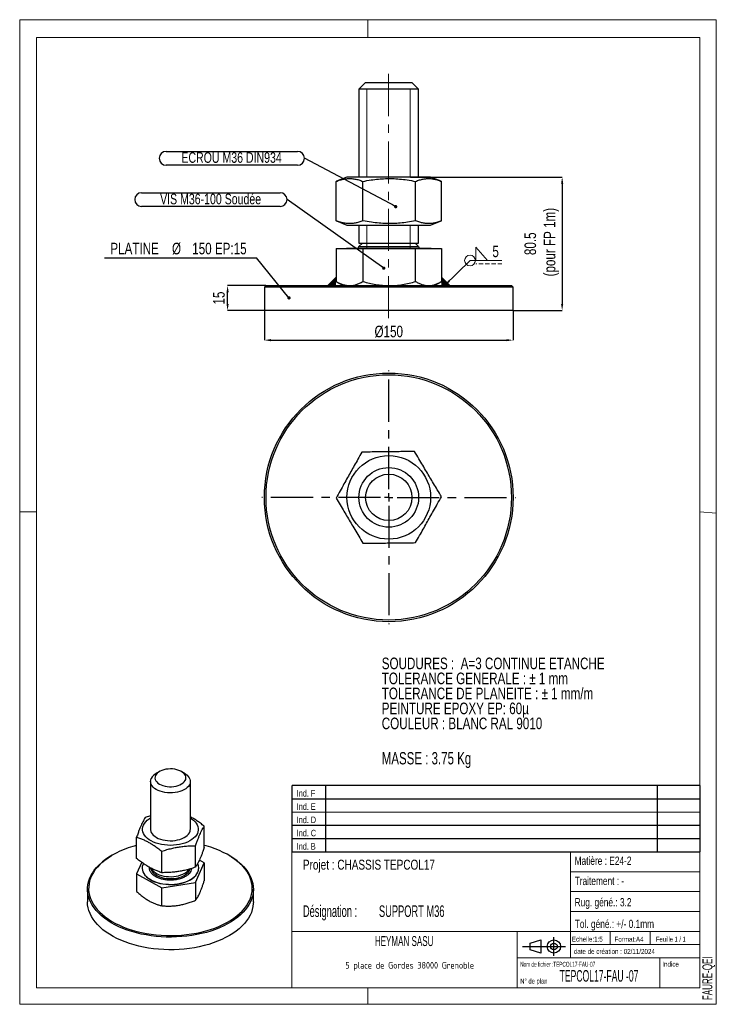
# Model space of a CAD drawing. Header units: millimetres. Extents: x 0 to 210, y 0 to 297.
import ezdxf

# ---------------------------------------------------------------- set-up
doc = ezdxf.new("R2010")
doc.units = ezdxf.units.MM
doc.header["$PDSIZE"] = -1
doc.linetypes.add('CENTERX2', pattern=[20.32, 12.7, -2.54, 2.54, -2.54])
doc.linetypes.add('HIDDEN', pattern=[1.905, 1.27, -0.635])
for name, color, linetype in [('COTES', 1, 'Continuous'), ('NOTES', 6, 'Continuous'), ('TRAIT-FINS', 9, 'Continuous'), ('TRAIT-MIXTES', 3, 'CENTERX2')]:
    doc.layers.add(name, color=color, linetype=linetype)
doc.layers.add('TRAIT-FORT', color=4, linetype='Continuous', lineweight=25)
doc.styles.add('SLDTEXTSTYLE0', font='TXT', dxfattribs={"width": 0.75})
doc.styles.add('SLDTEXTSTYLE1', font='TXT', dxfattribs={"width": 0.7})
doc.styles.add('SLDTEXTSTYLE2', font='TXT', dxfattribs={"width": 0.605})
doc.styles.add('SLDTEXTSTYLE3', font='TXT', dxfattribs={"width": 0.692308})
doc.styles.add('SLDTEXTSTYLE4', font='TXT', dxfattribs={"width": 0.568363})
doc.styles.add('SLDTEXTSTYLE5', font='TXT', dxfattribs={"width": 0.55346})
doc.styles.add('SLDTEXTSTYLE6', font='TXT', dxfattribs={"width": 0.598219})
doc.styles.add('SLDTEXTSTYLE7', font='ISOCP3', dxfattribs={"width": 0.96})
doc.dimstyles.new('SLDDIMSTYLE0', dxfattribs={"dimtxt": 3.5, "dimasz": 2, "dimexe": 0, "dimexo": 0.0625, "dimgap": 0.875, "dimtad": 1, "dimlfac": 2, "dimrnd": 1e-09, "dimzin": 12, "dimdsep": 46, "dimtxsty": 'SLDTEXTSTYLE0', "dimsah": 1, "dimcen": 0.09, "dimadec": 0, "dimazin": 3, "dimtfac": 1, "dimtofl": 0, "dimtmove": 0, "dimatfit": 3, "dimfxl": 1, "dimfrac": 2, "dimtolj": 1, "dimtzin": 12, "dimarcsym": 0})
doc.dimstyles.new('SLDDIMSTYLE1', dxfattribs={"dimtxt": 3.5, "dimasz": 2, "dimexe": 0, "dimexo": 0.0625, "dimgap": 0.875, "dimtad": 1, "dimlfac": 2, "dimrnd": 1e-09, "dimzin": 12, "dimdsep": 46, "dimtxsty": 'SLDTEXTSTYLE0', "dimsah": 1, "dimcen": 0.09, "dimadec": 0, "dimazin": 3, "dimtfac": 1, "dimtmove": 0, "dimatfit": 0, "dimfxl": 1, "dimfrac": 2, "dimtolj": 1, "dimtzin": 12, "dimarcsym": 0})
doc.dimstyles.new('SLDDIMSTYLE2', dxfattribs={"dimtxt": 0.18, "dimasz": 1, "dimexe": 0, "dimexo": 0.0625, "dimgap": 0, "dimtad": 0, "dimtih": 1, "dimtoh": 1, "dimdec": 0, "dimrnd": 1e-09, "dimzin": 0, "dimdsep": 46, "dimtxsty": 'Standard', "dimblk1": 'DOT', "dimblk2": 'DOT', "dimsah": 1, "dimcen": 0.09, "dimadec": 0, "dimazin": 0, "dimtfac": 1, "dimtdec": 0, "dimtofl": 0, "dimtmove": 0, "dimatfit": 3, "dimldrblk": 'DOT', "dimfxl": 1, "dimfrac": 2, "dimtolj": 1, "dimtzin": 0, "dimarcsym": 0})
doc.dimstyles.new('SLDDIMSTYLE3', dxfattribs={"dimtxt": 0.18, "dimasz": 2, "dimexe": 0, "dimexo": 0.0625, "dimgap": 0, "dimtad": 0, "dimtih": 1, "dimtoh": 1, "dimdec": 0, "dimrnd": 1e-09, "dimzin": 0, "dimdsep": 46, "dimtxsty": 'Standard', "dimsah": 1, "dimcen": 0.09, "dimadec": 0, "dimazin": 0, "dimtfac": 2, "dimtdec": 0, "dimtofl": 0, "dimtmove": 0, "dimatfit": 3, "dimfxl": 1, "dimfrac": 2, "dimtolj": 1, "dimtzin": 0, "dimarcsym": 0})

# ---------------------------------------------------------------- blocks, each defined once
blk = doc.blocks.new('TAB MODIFS')
for p, q in [((123, 20), (0, 20)), ((0, 0), (0, 20)), ((10, 20), (10, 0)), ((110, 20), (110, 0)), ((123, 0), (123, 20)), ((0, 16), (123, 16)), ((0, 8), (123, 8)), ((0, 4), (123, 4)), ((0, 0), (123, 0))]:
    blk.add_line(p, q)
at = {"color": 7, "linetype": 'Continuous', "lineweight": 18}
blk.add_line((0, 12), (123, 12), dxfattribs=at)
at = {"color": 7}
for tag in ['AUTOATTR0', 'AUTOATTR1', 'AUTOATTR2', 'AUTOATTR3', 'AUTOATTR4', 'AUTOATTR5', 'AUTOATTR6', 'AUTOATTR7', 'AUTOATTR8', 'AUTOATTR9']:
    blk.add_attdef(tag, (0, 0), '', height=1, dxfattribs=at)
at = {"layer": 'NOTES', "color": 211, "char_height": 2, "attachment_point": 1, "style": 'SLDTEXTSTYLE0'}
for s, insert in [('Ind. F', (1.36, 18.66)), ('Ind. E', (1.36, 14.66)), ('Ind. D', (1.36, 10.66)), ('Ind. C', (1.36, 6.66)), ('Ind. B', (1.36, 2.66))]:
    blk.add_mtext(s, dxfattribs=dict(at, insert=insert))
blk = doc.blocks.new('Bloc2')
for p, q in [((2.32, 3.8), (5.55, 4.8)), ((2.32, 1.8), (2.32, 3.8)), ((5.55, 4.8), (5.55, 0.8)), ((9.48, 0), (9.48, 5.6)), ((0, 2.8), (12.98, 2.8)), ((5.55, 0.8), (2.32, 1.8))]:
    blk.add_line(p, q)
for radius in [2, 1]:
    blk.add_circle((9.48, 2.8), radius)
blk = doc.blocks.new('SW_NOTE_0')
at = {"layer": 'NOTES', "color": 0, "char_height": 3.5, "attachment_point": 1, "style": 'SLDTEXTSTYLE0'}
for s, insert in [('SOUDURES :  A=3 CONTINUE ETANCHE', (0, 4.51)), ('TOLERANCE GENERALE : ± 1 mm', (0, -0.01)), ('TOLERANCE DE PLANEITE : ± 1 mm/m', (0, -4.54)), ('PEINTURE EPOXY EP: 60µ', (0, -9.07)), ('COULEUR : BLANC RAL 9010', (0, -13.59))]:
    blk.add_mtext(s, dxfattribs=dict(at, insert=insert))
blk = doc.blocks.new('SW_NOTE_1')
at = {"layer": 'NOTES', "color": 0, "char_height": 3.5, "attachment_point": 1, "style": 'SLDTEXTSTYLE6'}
for s, insert in [('Désignation :', (0, 4.51)), ('SUPPORT M36', (22.92, 4.51))]:
    blk.add_mtext(s, dxfattribs=dict(at, insert=insert))
blk = doc.blocks.new('SW_NOTE_2')
at = {"layer": 'NOTES', "color": 0, "insert": (20.94, 2.58), "char_height": 2, "attachment_point": 2, "style": 'SLDTEXTSTYLE7'}
blk.add_mtext('5 place de Gordes 38000 Grenoble', dxfattribs=at)
blk = doc.blocks.new('_D')
at = {"layer": 'COTES', "color": 0, "lineweight": -2, "transparency": 16777216}
for p, q in [((117.78, 249.54), (163.51, 249.54)), ((163.51, 247.54), (163.51, 211.29)), ((148.8, 209.29), (163.51, 209.29))]:
    blk.add_line(p, q, dxfattribs=at)
at = {"layer": 'COTES', "color": 0, "transparency": 16777216}
for points in [[(163.18, 247.54), (163.85, 247.54), (163.51, 249.54)], [(163.18, 211.29), (163.85, 211.29), (163.51, 209.29)]]:
    blk.add_solid(points, dxfattribs=at)
at = {"layer": 'Defpoints', "color": 0, "transparency": 16777216}
for p in [(117.72, 249.54), (148.74, 209.29), (163.51, 209.29)]:
    blk.add_point(p, dxfattribs=at)
at = {"layer": 'COTES', "color": 0, "transparency": 16777216, "insert": (152.14, 229.41), "char_height": 3.5, "attachment_point": 2, "rotation": 90, "style": 'SLDTEXTSTYLE0'}
blk.add_mtext('\\A1;80.5\\P (pour FP 1m)', dxfattribs=at)
blk = doc.blocks.new('_D_1')
at = {"layer": 'COTES', "color": 0, "lineweight": -2, "transparency": 16777216}
for p, q in [((74.18, 216.79), (62.66, 216.79)), ((62.66, 211.29), (62.66, 214.79)), ((73.68, 209.29), (62.66, 209.29))]:
    blk.add_line(p, q, dxfattribs=at)
at = {"layer": 'COTES', "color": 0, "transparency": 16777216}
for points in [[(62.32, 214.79), (62.99, 214.79), (62.66, 216.79)], [(62.32, 211.29), (62.99, 211.29), (62.66, 209.29)]]:
    blk.add_solid(points, dxfattribs=at)
at = {"layer": 'Defpoints', "color": 0, "transparency": 16777216}
for p in [(62.66, 216.79), (74.24, 216.79), (73.74, 209.29)]:
    blk.add_point(p, dxfattribs=at)
at = {"layer": 'COTES', "color": 0, "transparency": 16777216, "insert": (58.28, 213.04), "char_height": 3.5, "attachment_point": 2, "rotation": 90, "style": 'SLDTEXTSTYLE0'}
blk.add_mtext('\\A1;15', dxfattribs=at)
blk = doc.blocks.new('_D_2')
at = {"layer": 'COTES', "color": 0, "lineweight": -2, "transparency": 16777216}
for p, q in [((73.74, 209.23), (73.74, 200.33)), ((148.74, 209.23), (148.74, 200.33)), ((75.74, 200.33), (146.74, 200.33))]:
    blk.add_line(p, q, dxfattribs=at)
at = {"layer": 'COTES', "color": 0, "transparency": 16777216}
for points in [[(75.74, 200.66), (75.74, 200), (73.74, 200.33)], [(146.74, 200.66), (146.74, 200), (148.74, 200.33)]]:
    blk.add_solid(points, dxfattribs=at)
at = {"layer": 'Defpoints', "color": 0, "transparency": 16777216}
for p in [(73.74, 209.29), (148.74, 209.29), (148.74, 200.33)]:
    blk.add_point(p, dxfattribs=at)
at = {"layer": 'COTES', "color": 0, "transparency": 16777216, "insert": (111.24, 204.7), "char_height": 3.5, "attachment_point": 2, "style": 'SLDTEXTSTYLE0'}
blk.add_mtext('\\A1;%%c150', dxfattribs=at)
blk = doc.blocks.new('SW_NOTE_3')
at = {"layer": 'NOTES', "color": 0}
blk.add_line((-45.84, 0), (0, 0), dxfattribs=at)
at = {"layer": 'NOTES', "color": 0, "char_height": 3.5, "attachment_point": 2, "style": 'SLDTEXTSTYLE0'}
for s, insert in [('PLATINE', (-36.73, 4.56)), ('%%c', (-24.09, 4.56)), ('150 EP:15', (-11.16, 4.56))]:
    blk.add_mtext(s, dxfattribs=dict(at, insert=insert))
blk = doc.blocks.new('_Dot')
at = {"color": 0, "linetype": 'ByBlock', "lineweight": -2}
blk.add_line((-0.5, 0), (-1, 0), dxfattribs=at)
at = {"color": 0, "linetype": 'ByBlock', "const_width": 0.5}
blk.add_lwpolyline([(-0.25, 0, 1), (0.25, 0, 1)], format="xyb", close=True, dxfattribs=at)
blk = doc.blocks.new('SW_NOTE_4')
at = {"layer": 'NOTES', "color": 0}
for p, q in [((-41.7, 2.08), (-2.08, 2.08)), ((-2.08, -2.08), (-41.7, -2.08))]:
    blk.add_line(p, q, dxfattribs=at)
for centre, start, end in [((-41.7, 0), 90, 270), ((-2.08, 0), 270, 90)]:
    blk.add_arc(centre, 2.08, start, end, dxfattribs=at)
at = {"layer": 'NOTES', "color": 0, "insert": (-21.99, 1.82), "char_height": 3.175, "attachment_point": 2, "style": 'SLDTEXTSTYLE0'}
blk.add_mtext('ECROU M36 DIN934', dxfattribs=at)
blk = doc.blocks.new('SW_NOTE_5')
at = {"layer": 'NOTES', "color": 0}
for p, q in [((-43.84, 2.08), (-2.08, 2.08)), ((-2.08, -2.08), (-43.84, -2.08))]:
    blk.add_line(p, q, dxfattribs=at)
for centre, start, end in [((-43.84, 0), 90, 270), ((-2.08, 0), 270, 90)]:
    blk.add_arc(centre, 2.08, start, end, dxfattribs=at)
at = {"layer": 'NOTES', "color": 0, "insert": (-23.03, 1.77), "char_height": 3.175, "attachment_point": 2, "style": 'SLDTEXTSTYLE0'}
blk.add_mtext('VIS M36-100 Soudée', dxfattribs=at)
blk = doc.blocks.new('SW_SYMBOL_WELD_FILL')
at = {"color": 0, "linetype": 'Continuous', "lineweight": 18}
for p, q in [((100, 0), (100, 900)), ((100, 900), (900, 0)), ((100, 0), (900, 0))]:
    blk.add_line(p, q, dxfattribs=at)
blk = doc.blocks.new('SW_WELDSYMBOL_0')
at = {"color": 0, "linetype": 'Continuous', "lineweight": 18}
blk.add_line((9.64, 0), (0, 0), dxfattribs=at)
at = {"color": 0, "linetype": 'HIDDEN', "lineweight": 18}
blk.add_line((9.64, -1), (1.8, -1), dxfattribs=at)
at = {"color": 0, "linetype": 'Continuous', "lineweight": 18}
blk.add_circle((0, 0), 1.62, dxfattribs=at)
at = {"color": 0, "linetype": 'Continuous', "lineweight": 18, "xscale": 0.004470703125, "yscale": 0.004470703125, "zscale": 0.004470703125}
blk.add_blockref('SW_SYMBOL_WELD_FILL', (1.26, 0), dxfattribs=at)
at = {"color": 0, "linetype": 'Continuous', "lineweight": 18, "insert": (6.74, 4.51), "char_height": 3.5, "attachment_point": 1, "style": 'SLDTEXTSTYLE0'}
blk.add_mtext('5', dxfattribs=at)
blk = doc.blocks.new('SW_CENTERMARKSYMBOL_0')
at = {"layer": 'TRAIT-MIXTES', "color": 0}
for p, q in [((0, 2.5), (0, 38.25)), ((-2.5, 0), (-38.25, 0)), ((0, 0), (-1.25, 0)), ((0, 0), (0, 1.25)), ((0, 0), (0, -1.25)), ((0, 0), (1.25, 0)), ((2.5, 0), (38.25, 0)), ((0, -2.5), (0, -38.25))]:
    blk.add_line(p, q, dxfattribs=at)

msp = doc.modelspace()

# ---------------------------------------------------------------- hatches: boundary and pattern name
at = {"layer": 'TRAIT-FINS', "lineweight": 18}
for points in [[(95.364, 219.2888), (95.364, 218.0169), (95.364, 216.7888), (92.864, 216.7888)], [(127.116, 219.2888), (127.116, 218.0169), (127.116, 216.7888), (129.616, 216.7888)]]:
    msp.add_hatch(color=256, dxfattribs=at).paths.add_polyline_path(points, flags=0)

# ---------------------------------------------------------------- linework, layer by layer
at = {"lineweight": 18}
for p, q in [((-0.0171, 297), (209.9829, 297)), ((-0.0171, 297), (-0.0171, 0)), ((104.9829, 297), (104.9829, 291.6268)), ((209.9829, 297), (209.9829, 0)), ((5, 291.6268), (205, 291.6268)), ((5, 291.6268), (5, 148.5091)), ((205, 291.6268), (204.9999, 5.0001)), ((-0.0171, 148.5091), (5, 148.5091)), ((5, 148.5091), (5, 5.0001)), ((205, 148.5184), (209.9829, 148.1054)), ((5, 67.6922), (5, 5.0001)), ((81.9999, 46.0001), (81.9999, 5.0001)), ((204.9999, 46.0001), (81.9999, 46.0001)), ((165.9999, 46.0001), (165.9999, 14.0001)), ((204.9999, 46.0001), (204.9999, 5.0001)), ((165.9999, 40.0001), (204.9999, 40.0001)), ((165.9999, 34.0001), (204.9999, 34.0001)), ((165.9999, 28.0001), (204.9999, 28.0001)), ((81.9999, 22.0001), (204.9999, 22.0001)), ((149.9999, 22.0001), (149.9999, 5.0001)), ((177.9999, 22.0001), (177.9999, 18.0001)), ((189.9999, 22.0001), (189.9999, 18.0001)), ((165.9999, 18.0001), (204.9999, 18.0001)), ((149.9999, 14.0001), (204.9999, 14.0001)), ((192.9999, 14.0001), (192.9999, 5.0001)), ((5, 5.0001), (204.9999, 5.0001)), ((81.9999, 5.0001), (204.9999, 5.0001)), ((104.9829, 0), (104.9829, 5.0001)), ((-0.0171, 0), (209.9829, 0))]:
    msp.add_line(p, q, dxfattribs=at)
at = {"layer": 'TRAIT-FINS', "lineweight": 18}
for p, q in [((102.24, 276.0388), (117.7221, 276.0388)), ((104.6165, 276.0388), (104.6165, 249.5388)), ((117.7221, 276.0388), (117.7221, 249.5388)), ((104.6165, 235.0793), (104.6165, 227.8992)), ((117.7221, 235.0297), (117.7221, 227.8888)), ((95.364, 219.2888), (92.864, 216.7888)), ((127.116, 219.2888), (129.616, 216.7888))]:
    msp.add_line(p, q, dxfattribs=at)
at = {"layer": 'TRAIT-FORT', "lineweight": 25}
for p, q in [((104.24, 278.0388), (102.24, 276.0388)), ((104.24, 278.0388), (105.2206, 278.0388)), ((105.2206, 278.0388), (118.24, 278.0388)), ((120.24, 276.0388), (118.24, 278.0388)), ((102.24, 276.0388), (102.24, 249.5388)), ((103.5008, 276.0388), (102.24, 276.0388)), ((120.24, 276.0388), (103.5008, 276.0388)), ((120.24, 249.5388), (120.24, 276.0388)), ((98.6255, 249.5388), (95.4719, 248.2647)), ((105.0654, 249.5388), (98.6255, 249.5388)), ((123.8545, 249.5388), (105.0654, 249.5388)), ((127.0081, 248.2647), (123.8545, 249.5388)), ((95.4797, 248.2622), (95.364, 248.2206)), ((95.364, 236.357), (95.364, 248.2206)), ((103.4684, 236.357), (103.4684, 248.2206)), ((119.3444, 236.357), (119.3444, 248.2206)), ((127.116, 236.357), (127.116, 248.2206)), ((95.364, 236.357), (95.4797, 236.3152)), ((95.4719, 236.313), (98.6255, 235.0388)), ((98.6255, 235.0388), (105.0654, 235.0388)), ((102.24, 235.0388), (102.24, 229.6213)), ((105.0654, 235.0388), (123.8545, 235.0388)), ((120.24, 229.6213), (120.24, 235.0388)), ((123.8545, 235.0388), (127.0081, 236.313)), ((103.3225, 229.6213), (102.24, 228.5388)), ((102.24, 229.6213), (120.24, 229.6213)), ((120.24, 228.5388), (119.1575, 229.6213)), ((95.364, 227.9388), (95.364, 218.0169)), ((95.364, 227.9388), (103.4684, 227.9388)), ((98.4625, 228.0388), (98.4625, 227.9388)), ((98.4625, 228.0388), (124.0175, 228.0388)), ((102.24, 228.5388), (120.24, 228.5388)), ((103.4684, 227.9388), (103.4684, 218.0169)), ((103.4684, 227.9388), (119.3444, 227.9388)), ((119.3444, 218.0169), (119.3444, 227.9388)), ((119.3444, 227.9388), (127.116, 227.9388)), ((124.0175, 227.9388), (124.0175, 228.0388)), ((127.116, 227.9388), (127.116, 218.0169)), ((95.4718, 217.9596), (95.364, 218.0169)), ((95.4694, 217.9554), (97.49, 216.7888)), ((124.99, 216.7888), (127.0106, 217.9554)), ((74.24, 216.7888), (73.74, 216.2888)), ((73.74, 216.2888), (73.74, 209.2888)), ((148.74, 216.2888), (73.74, 216.2888)), ((74.24, 216.7888), (148.24, 216.7888)), ((148.74, 216.2888), (148.24, 216.7888)), ((148.74, 209.2888), (148.74, 216.2888)), ((145.3161, 209.2888), (73.74, 209.2888)), ((148.74, 209.2888), (145.3161, 209.2888)), ((42.1257, 70.2197), (41.1827, 69.6751)), ((49.6694, 69.6751), (48.7264, 70.2197)), ((39.4261, 67.2263), (39.4261, 52.8008)), ((51.4261, 52.8008), (51.4261, 67.2263)), ((39.4261, 56.8416), (37.8515, 56.3513)), ((55.6163, 47.2779), (55.6163, 53.736)), ((35.2359, 43.9723), (35.2359, 50.4304)), ((53.0007, 41.357), (53.0007, 47.8151)), ((27.9813, 45.0404), (27.7455, 44.9042)), ((42.8105, 39.7042), (42.8105, 46.1623)), ((63.1066, 44.9042), (62.8709, 45.0404)), ((36.756, 42.8309), (35.2359, 39.3898)), ((53.0007, 36.7744), (55.6163, 42.6954)), ((55.6163, 42.6954), (54.1584, 43.5169)), ((55.6163, 42.6954), (55.6163, 37.2943)), ((35.2359, 39.3898), (42.8105, 35.1216)), ((35.2359, 39.3898), (35.2359, 33.9887)), ((36.9077, 41.097), (36.9077, 41.0426)), ((53.9444, 41.0426), (53.9444, 41.097)), ((42.8105, 35.1216), (53.0007, 36.7744)), ((53.0007, 36.7744), (53.0007, 31.3734)), ((20.4261, 34.7008), (20.4261, 30.8903)), ((42.8105, 29.7205), (42.8105, 35.1216)), ((70.4261, 30.8903), (70.4261, 34.7008))]:
    msp.add_line(p, q, dxfattribs=at)
at = {"layer": 'TRAIT-FORT', "lineweight": 25, "flags": 128}
for points in [[(49.6694, 69.6751), (49.9684, 69.4894), (50.4324, 69.1355), (50.8142, 68.7502), (51.1075, 68.34), (51.3075, 67.9114), (51.411, 67.4716), (51.4162, 67.0278), (51.323, 66.5872), (51.1331, 66.1571), (50.8494, 65.7446), (50.4766, 65.3564), (50.0209, 64.9989), (49.4898, 64.678), (48.892, 64.3989), (48.2372, 64.1663), (47.5363, 63.9839), (46.8007, 63.8547), (46.0426, 63.7809), (45.2743, 63.7637), (44.5085, 63.8033), (43.7578, 63.8992), (43.0345, 64.0496), (42.3505, 64.2523), (41.7169, 64.5037), (41.1443, 64.7999), (40.642, 65.1359), (40.2182, 65.5062), (39.8799, 65.9048), (39.6327, 66.3251), (39.4807, 66.7602), (39.4262, 67.2029), (39.4703, 67.646), (39.6122, 68.0822), (39.6122, 68.0822)], [(40.9041, 68.9808), (40.7844, 68.5936), (40.7636, 68.2005), (40.8422, 67.8098), (41.0185, 67.4299), (41.2887, 67.0688), (41.6471, 66.7344), (42.0861, 66.4336), (42.5962, 66.1729), (43.1666, 65.9578), (43.7852, 65.7931), (44.4388, 65.682), (45.1134, 65.6271), (45.7947, 65.6295), (46.4681, 65.6891), (47.1193, 65.8046), (47.7345, 65.9737), (48.3004, 66.1927), (48.805, 66.4569), (49.2377, 66.7607), (49.5891, 67.0977), (49.8518, 67.4606), (50.0201, 67.8417), (50.0906, 68.2328), (50.0616, 68.6258), (49.9338, 69.0121), (49.71, 69.3836), (49.3948, 69.7323), (48.9951, 70.0508), (48.5193, 70.3322), (47.9775, 70.5707), (47.3814, 70.7612), (46.7436, 70.8994), (46.0778, 70.9827), (45.398, 71.009), (44.7188, 70.9779), (44.0548, 70.8901), (43.4199, 70.7474), (42.8278, 70.5529), (42.2911, 70.3106), (41.8212, 70.0258), (41.4281, 69.7046), (41.1202, 69.3538), (40.9041, 68.9808)], [(37.3299, 51.4876), (37.1314, 52.0006), (37.0302, 52.523), (37.0274, 53.0487), (37.123, 53.5714), (37.3161, 54.0852), (37.6041, 54.5838), (37.9839, 55.0616), (38.451, 55.5128), (38.9998, 55.9323), (39.4261, 56.2025)], [(51.4261, 56.2025), (51.8188, 55.9551), (52.3721, 55.5376), (52.844, 55.088), (53.2289, 54.6116), (53.5223, 54.1139), (53.7207, 53.6009), (53.822, 53.0785), (53.8248, 52.5528), (53.7291, 52.0301), (53.5361, 51.5164), (53.248, 51.0177), (52.8682, 50.5399), (52.4012, 50.0887), (51.8523, 49.6692), (51.2282, 49.2865), (50.536, 48.9449), (49.7839, 48.6486), (48.9807, 48.401), (48.1358, 48.2049), (47.2592, 48.0627), (46.361, 47.9761), (45.4519, 47.946), (44.5425, 47.9728), (43.6435, 48.0563), (42.7654, 48.1954), (41.9184, 48.3884), (41.1126, 48.6332), (40.3574, 48.9269), (39.6616, 49.266), (39.0333, 49.6465), (38.48, 50.064), (38.0082, 50.5136), (37.6233, 50.99), (37.3299, 51.4876), (37.3299, 51.4876)], [(39.6497, 51.8639), (39.9047, 51.4451), (40.2503, 51.0487), (40.6809, 50.681), (41.1895, 50.3481), (41.7675, 50.0555), (42.4057, 49.8079), (43.0935, 49.6095), (43.8195, 49.4635), (44.5719, 49.3723), (45.3384, 49.3374), (46.1063, 49.3594), (46.863, 49.4378), (47.5962, 49.5715), (48.2937, 49.7582), (48.9441, 49.9949), (49.5368, 50.2777), (50.0619, 50.6018), (50.5109, 50.9621), (50.8765, 51.3526), (51.1525, 51.7668), (51.3345, 52.1981), (51.4195, 52.6392), (51.4261, 52.8008)], [(35.2359, 47.9408), (34.0536, 47.609), (32.7148, 47.1764), (31.4252, 46.6966), (30.1897, 46.1714), (29.0132, 45.6029), (27.9002, 44.9933), (26.855, 44.3449), (25.8816, 43.6603), (24.9839, 42.942), (24.1652, 42.193), (23.4288, 41.4159), (22.7775, 40.614), (22.2138, 39.7902), (21.7399, 38.9478), (21.3576, 38.0901), (21.0685, 37.2202), (20.8736, 36.3417), (20.7737, 35.4579), (20.7692, 34.5721), (20.86, 33.688), (21.0459, 32.8088), (21.3262, 31.938), (21.6996, 31.0789), (22.1649, 30.2349), (22.7201, 29.4093), (23.3632, 28.6051), (24.0917, 27.8256), (24.9027, 27.0737), (25.7931, 26.3524), (26.7594, 25.6645), (27.798, 25.0125), (28.9047, 24.3991), (30.0754, 23.8266), (31.3055, 23.2973), (32.5902, 22.8131), (33.9245, 22.3759), (35.3034, 21.9875), (36.7214, 21.6493), (38.1731, 21.3627), (39.6529, 21.1287), (41.155, 20.9483), (42.6736, 20.8221), (44.2028, 20.7507), (45.7368, 20.7343), (47.2696, 20.773), (48.7953, 20.8667), (50.3079, 21.0149), (51.8017, 21.2171), (53.2707, 21.4725), (54.7095, 21.7802), (56.1123, 22.1389), (57.4737, 22.5472), (58.7886, 23.0036), (60.0518, 23.5064), (61.2583, 24.0535), (62.4037, 24.6428), (63.4833, 25.2721), (64.4931, 25.9389), (65.4291, 26.6407), (66.2877, 27.3747), (67.0656, 28.1382), (67.7598, 28.928), (68.3676, 29.7413), (68.8867, 30.5748), (69.3149, 31.4253), (69.6508, 32.2895), (69.8929, 33.1641), (70.0404, 34.0457), (70.0926, 34.9309), (70.0494, 35.8163), (69.911, 36.6984), (69.6778, 37.5738), (69.3508, 38.4391), (68.9313, 39.2911), (68.4208, 40.1263), (67.8213, 40.9416), (67.1352, 41.7338), (66.3651, 42.4999), (65.514, 43.2368), (64.5852, 43.9418), (63.5823, 44.6121), (62.5091, 45.245), (61.3698, 45.8383), (60.1688, 46.3895), (58.9108, 46.8965), (57.6007, 47.3574), (56.2434, 47.7704), (55.6163, 47.9408)], [(63.1066, 44.9042), (63.8276, 44.4701), (64.8441, 43.7908), (65.7855, 43.0763), (66.6481, 42.3294), (67.4286, 41.553), (68.1239, 40.7501), (68.7315, 39.9238), (69.2489, 39.0773), (69.6741, 38.2138), (70.0056, 37.3367), (70.2419, 36.4495), (70.3822, 35.5555), (70.426, 34.6581), (70.373, 33.761), (70.2235, 32.8675), (69.9781, 31.981), (69.6378, 31.1051), (69.2037, 30.2431), (68.6776, 29.3984), (68.0616, 28.5742), (67.3581, 27.7736), (66.5696, 26.9999), (65.6994, 26.2559), (64.7507, 25.5447), (63.7273, 24.8688), (62.6331, 24.231), (61.4723, 23.6337), (60.2494, 23.0792), (58.9692, 22.5697), (57.6365, 22.1071), (56.2567, 21.6932), (54.8349, 21.3297), (53.3767, 21.0179), (51.8878, 20.759), (50.3739, 20.5541), (48.8408, 20.4038), (47.2945, 20.309), (45.741, 20.2697), (44.1863, 20.2863), (42.6364, 20.3587), (41.0972, 20.4866), (39.5748, 20.6694), (38.0751, 20.9066), (36.6038, 21.1971), (35.1666, 21.5398), (33.7691, 21.9335), (32.4167, 22.3766), (31.1147, 22.8673), (29.868, 23.4038), (28.6815, 23.9841), (27.5597, 24.6058), (26.5071, 25.2665), (25.5277, 25.9638), (24.6253, 26.6948), (23.8034, 27.4568), (23.0651, 28.2469), (22.4133, 29.0619), (21.8505, 29.8987), (21.379, 30.7541), (21.0005, 31.6248), (20.7165, 32.5074), (20.5281, 33.3984), (20.436, 34.2946), (20.4406, 35.1922), (20.5418, 36.088), (20.7394, 36.9784), (21.0324, 37.86), (21.4198, 38.7294), (21.9001, 39.5832), (22.4714, 40.4181), (23.1315, 41.2308), (23.8779, 42.0183), (24.7076, 42.7776), (25.6175, 43.5055), (26.604, 44.1994), (27.6634, 44.8565), (27.7455, 44.9042)], [(37.2456, 42.4683), (37.0716, 42.0569), (36.9422, 41.5388), (36.9089, 41.0157), (36.9721, 40.4935), (37.1311, 39.9782), (37.3841, 39.4755), (37.7283, 38.9912), (38.1596, 38.5308), (38.6733, 38.0995), (39.2634, 37.7021), (39.9235, 37.3432), (40.6458, 37.0268), (41.4223, 36.7565), (42.2442, 36.5354), (43.1021, 36.366), (43.9864, 36.2502), (44.887, 36.1893), (45.7936, 36.1841), (46.6962, 36.2345), (47.5843, 36.3399), (48.448, 36.4993), (49.2774, 36.7108), (50.0632, 36.972), (50.7965, 37.2799), (51.4689, 37.631), (52.0728, 38.0215), (52.6014, 38.4468), (53.0488, 38.9021), (53.4097, 39.3822), (53.6802, 39.8818), (53.6802, 39.8818)], [(36.9077, 41.0426), (36.9089, 40.9612), (36.9721, 40.4391), (37.1311, 39.9237), (37.3841, 39.4211), (37.7283, 38.9368), (38.1596, 38.4764), (38.6733, 38.045), (39.2634, 37.6477), (39.9235, 37.2887), (40.6458, 36.9724), (41.4223, 36.7021), (42.2442, 36.481), (43.1021, 36.3116), (43.9864, 36.1958), (44.887, 36.1349), (45.7936, 36.1296), (46.6962, 36.18), (47.5843, 36.2855), (48.448, 36.4449), (49.2774, 36.6564), (50.0632, 36.9175), (50.7965, 37.2254), (51.4689, 37.5766), (52.0728, 37.967), (52.6014, 38.3923), (53.0488, 38.8476), (53.4097, 39.3278), (53.6802, 39.8274)], [(39.4421, 41.116), (39.4578, 41.0133), (39.5857, 40.5756), (39.8094, 40.151), (40.1254, 39.7464), (40.5284, 39.3684), (41.0118, 39.0232), (41.5677, 38.7166), (42.1869, 38.4536), (42.8594, 38.2384), (43.574, 38.0746), (44.319, 37.9649), (45.0821, 37.9112), (45.851, 37.9142), (46.6128, 37.9739), (47.3552, 38.0894), (48.0659, 38.2587), (48.7332, 38.4791), (49.3462, 38.747), (49.8949, 39.0579), (50.3702, 39.4068), (50.7643, 39.7879), (51.0708, 40.1949), (51.2845, 40.6213), (51.3567, 40.8441)], [(39.6615, 40.9978), (39.7447, 40.8448), (40.038, 40.4346), (40.4198, 40.0493), (40.8838, 39.6954), (41.4224, 39.3787), (42.0267, 39.1043), (42.6869, 38.8768), (43.392, 38.6999), (44.1305, 38.5764), (44.8903, 38.5086), (45.6589, 38.4973), (46.4237, 38.543), (47.1721, 38.6446), (47.8918, 38.8007), (48.571, 39.0087), (49.1986, 39.2651), (49.7643, 39.5657), (50.2587, 39.9056), (50.6738, 40.2792), (51.0027, 40.6804), (51.0476, 40.7477)], [(54.11, 17.3567), (52.6358, 17.0712), (51.1336, 16.8392), (49.6094, 16.6615), (48.069, 16.5389), (46.5183, 16.4718), (44.9634, 16.4605), (43.4104, 16.5051), (41.8651, 16.6052), (40.3336, 16.7607), (38.8218, 16.9708), (37.3355, 17.2347), (35.8806, 17.5515), (34.4626, 17.9199), (33.0869, 18.3385), (31.7591, 18.8056), (30.4841, 19.3195), (29.2669, 19.8781), (28.1122, 20.4794), (27.0245, 21.1209), (26.0081, 21.8002), (25.0667, 22.5147), (24.2041, 23.2616), (23.4236, 24.038), (22.7282, 24.8409), (22.1206, 25.6673), (21.6033, 26.5138), (21.178, 27.3772), (20.8466, 28.2543), (20.6103, 29.1415), (20.47, 30.0356), (20.4261, 30.8903)], [(70.4261, 30.8903), (70.4116, 30.3988), (70.3103, 29.503), (70.1128, 28.6126), (69.8198, 27.731), (69.4323, 26.8617), (68.9521, 26.0079), (68.3807, 25.173), (67.7206, 24.3602), (66.9743, 23.5727), (66.1445, 22.8135), (65.2347, 22.0855), (64.2481, 21.3916), (63.1888, 20.7345), (62.0607, 20.1166), (60.8683, 19.5405), (59.6161, 19.0082), (58.3091, 18.5219), (56.9522, 18.0835), (55.5507, 17.6946), (54.11, 17.3567)]]:
    msp.add_lwpolyline(points, dxfattribs=at)
at = {"layer": 'TRAIT-FORT', "lineweight": 25}
for radius in [37.5, 37, 12.6145, 9, 7]:
    msp.add_circle((111.24, 152.9085), radius, dxfattribs=at)
for centre, radius, start, end in [((101.74, 228.5388), 0.5, 270, 360), ((120.74, 228.5388), 0.5, 180, 270), ((42.9856, 66.3268), 3.8029, 118.299318, 152.508825), ((41.5327, 52.8085), 2.1067, 180.211263, 206.642165), ((50.9831, 41.0981), 2.9586, 335.727528, 26.072549), ((50.9708, 41.0527), 2.9736, 335.665476, 359.80428)]:
    msp.add_arc(centre, radius, start, end, dxfattribs=at)
for points, knots in [([(95.364, 248.2206), (95.7764, 248.3732), (96.5632, 248.6643), (97.7153, 248.9395), (98.8053, 249.0805), (99.8915, 249.0899), (101.0134, 248.9603), (102.2162, 248.6825), (103.0375, 248.3796), (103.4684, 248.2206)], [0, 0, 0, 0, 0.15416444, 0.29416552, 0.42615383, 0.55534, 0.69300924, 0.8389034, 1, 1, 1, 1]), ([(103.4684, 248.2206), (104.2762, 248.3732), (105.8176, 248.6643), (108.0744, 248.9395), (110.2096, 249.0805), (112.3374, 249.0899), (114.5352, 248.9603), (116.8914, 248.6825), (118.5002, 248.3796), (119.3444, 248.2206)], [0, 0, 0, 0, 0.15416444, 0.29416552, 0.42615383, 0.55534, 0.69300924, 0.8389034, 1, 1, 1, 1]), ([(119.3444, 248.2206), (119.7398, 248.3732), (120.4943, 248.6643), (121.5991, 248.9395), (122.6443, 249.0805), (123.6859, 249.0899), (124.7618, 248.9603), (125.9152, 248.6825), (126.7027, 248.3796), (127.116, 248.2206)], [0, 0, 0, 0, 0.15416444, 0.29416552, 0.42615383, 0.55534, 0.69300924, 0.8389034, 1, 1, 1, 1]), ([(103.4684, 236.357), (103.0561, 236.2044), (102.2692, 235.9133), (101.1172, 235.6382), (100.0272, 235.4971), (98.941, 235.4878), (97.819, 235.6174), (96.6162, 235.8952), (95.795, 236.1981), (95.364, 236.357)], [0, 0, 0, 0, 0.15416444, 0.29416552, 0.42615383, 0.55534, 0.69300924, 0.8389034, 1, 1, 1, 1]), ([(119.3444, 236.357), (118.5366, 236.2044), (116.9952, 235.9133), (114.7384, 235.6382), (112.6032, 235.4971), (110.4755, 235.4878), (108.2776, 235.6174), (105.9214, 235.8952), (104.3127, 236.1981), (103.4684, 236.357)], [0, 0, 0, 0, 0.15416444, 0.29416552, 0.42615383, 0.55534, 0.69300924, 0.8389034, 1, 1, 1, 1]), ([(127.116, 236.357), (126.7205, 236.2044), (125.966, 235.9133), (124.8612, 235.6382), (123.816, 235.4971), (122.7745, 235.4878), (121.6986, 235.6174), (120.5452, 235.8952), (119.7577, 236.1981), (119.3444, 236.357)], [0, 0, 0, 0, 0.15416444, 0.29416552, 0.42615383, 0.55534, 0.69300924, 0.8389034, 1, 1, 1, 1]), ([(95.364, 218.0169), (95.6911, 217.8414), (96.3464, 217.4897), (97.3521, 217.1038), (98.3769, 216.8393), (99.069, 216.8057), (99.4162, 216.7888)], [0, 0, 0, 0, 0.24726861, 0.49536257, 0.74687401, 1, 1, 1, 1]), ([(99.4162, 216.7888), (99.7543, 216.8048), (100.4327, 216.8369), (101.4497, 217.0938), (102.4648, 217.479), (103.1334, 217.8374), (103.4684, 218.0169)], [0, 0, 0, 0, 0.24649114, 0.49459325, 0.74679314, 1, 1, 1, 1]), ([(103.4684, 218.0169), (104.1092, 217.8414), (105.3928, 217.4897), (107.3629, 217.1038), (109.3704, 216.8393), (110.7263, 216.8057), (111.4064, 216.7888)], [0, 0, 0, 0, 0.24726861, 0.49536257, 0.74687401, 1, 1, 1, 1]), ([(111.4064, 216.7888), (112.0687, 216.8048), (113.3976, 216.8369), (115.3899, 217.0938), (117.3784, 217.479), (118.6882, 217.8374), (119.3444, 218.0169)], [0, 0, 0, 0, 0.24649114, 0.49459325, 0.74679314, 1, 1, 1, 1]), ([(119.3444, 218.0169), (119.6581, 217.8414), (120.2864, 217.4897), (121.2508, 217.1038), (122.2335, 216.8393), (122.8973, 216.8057), (123.2302, 216.7888)], [0, 0, 0, 0, 0.24726861, 0.49536257, 0.74687401, 1, 1, 1, 1]), ([(123.2302, 216.7888), (123.5544, 216.8048), (124.2049, 216.8369), (125.1802, 217.0938), (126.1536, 217.479), (126.7947, 217.8374), (127.116, 218.0169)], [0, 0, 0, 0, 0.24649114, 0.49459325, 0.74679314, 1, 1, 1, 1]), ([(103.1356, 166.5614), (102.7402, 165.8569), (101.9857, 164.5128), (100.8809, 162.5446), (99.8357, 160.6826), (98.7941, 158.827), (97.7182, 156.9103), (96.5648, 154.8555), (95.7773, 153.4526), (95.364, 152.7163)], [0, 0, 0, 0, 0.15416444, 0.29416552, 0.42615383, 0.55534, 0.69300924, 0.8389034, 1, 1, 1, 1]), ([(119.0116, 166.7536), (118.2038, 166.7438), (116.6624, 166.7251), (114.4056, 166.6978), (112.2704, 166.672), (110.1426, 166.6462), (107.9448, 166.6196), (105.5886, 166.5911), (103.9798, 166.5716), (103.1356, 166.5614)], [0, 0, 0, 0, 0.15416444, 0.29416552, 0.42615383, 0.55534, 0.69300924, 0.8389034, 1, 1, 1, 1]), ([(127.116, 153.1006), (126.7036, 153.7953), (125.9168, 155.1209), (124.7647, 157.0617), (123.6747, 158.8979), (122.5885, 160.7277), (121.4666, 162.6178), (120.2638, 164.644), (119.4425, 166.0275), (119.0116, 166.7536)], [0, 0, 0, 0, 0.15416444, 0.29416552, 0.42615383, 0.55534, 0.69300924, 0.8389034, 1, 1, 1, 1]), ([(95.364, 152.7163), (95.7764, 152.0217), (96.5632, 150.6961), (97.7153, 148.7553), (98.8053, 146.9191), (99.8915, 145.0893), (101.0134, 143.1992), (102.2162, 141.1729), (103.0375, 139.7894), (103.4684, 139.0634)], [0, 0, 0, 0, 0.15416444, 0.29416552, 0.42615383, 0.55534, 0.69300924, 0.8389034, 1, 1, 1, 1]), ([(119.3444, 139.2556), (119.7398, 139.96), (120.4943, 141.3042), (121.5991, 143.2724), (122.6443, 145.1344), (123.6859, 146.99), (124.7618, 148.9067), (125.9152, 150.9614), (126.7027, 152.3644), (127.116, 153.1006)], [0, 0, 0, 0, 0.15416444, 0.29416552, 0.42615383, 0.55534, 0.69300924, 0.8389034, 1, 1, 1, 1]), ([(103.4684, 139.0634), (104.2762, 139.0732), (105.8176, 139.0919), (108.0744, 139.1192), (110.2096, 139.145), (112.3374, 139.1708), (114.5352, 139.1974), (116.8914, 139.2259), (118.5002, 139.2454), (119.3444, 139.2556)], [0, 0, 0, 0, 0.15416444, 0.29416552, 0.42615383, 0.55534, 0.69300924, 0.8389034, 1, 1, 1, 1]), ([(55.6163, 53.736), (55.2308, 54.0363), (54.4954, 54.6094), (53.4187, 55.3646), (52.4064, 56.0156), (51.7483, 56.3801), (51.4261, 56.5586)], [0, 0, 0, 0, 0.27888002, 0.53213883, 0.77090274, 1, 1, 1, 1]), ([(37.8515, 56.3513), (37.7184, 56.1331), (37.4645, 55.7167), (37.0926, 55.0248), (36.7409, 54.3053), (36.3903, 53.5168), (36.0282, 52.6266), (35.64, 51.5966), (35.375, 50.8318), (35.2359, 50.4304)], [0, 0, 0, 0, 0.15416444, 0.29416552, 0.42615383, 0.55534, 0.69300924, 0.8389034, 1, 1, 1, 1]), ([(53.0007, 47.8151), (53.1337, 48.1994), (53.3877, 48.9327), (53.7595, 49.9242), (54.1113, 50.7973), (54.4618, 51.5959), (54.8239, 52.3451), (55.2121, 53.0726), (55.4772, 53.5077), (55.6163, 53.736)], [0, 0, 0, 0, 0.15416444, 0.29416552, 0.42615383, 0.55534, 0.69300924, 0.8389034, 1, 1, 1, 1]), ([(35.2359, 50.4304), (35.6213, 50.2963), (36.3567, 50.0403), (37.4335, 49.5834), (38.4522, 49.0861), (39.4674, 48.5192), (40.516, 47.8578), (41.6401, 47.0731), (42.4077, 46.4757), (42.8105, 46.1623)], [0, 0, 0, 0, 0.15416444, 0.29416552, 0.42615383, 0.55534, 0.69300924, 0.8389034, 1, 1, 1, 1]), ([(42.8105, 46.1623), (43.329, 46.3294), (44.3183, 46.6483), (45.7669, 47.0331), (47.1374, 47.3321), (48.5031, 47.5588), (49.9138, 47.717), (51.4262, 47.8111), (52.4588, 47.8137), (53.0007, 47.8151)], [0, 0, 0, 0, 0.15416444, 0.29416552, 0.42615383, 0.55534, 0.69300924, 0.8389034, 1, 1, 1, 1]), ([(55.6163, 47.2779), (55.4832, 46.8936), (55.2292, 46.1603), (54.8574, 45.1688), (54.5056, 44.2957), (54.1551, 43.4971), (53.793, 42.7479), (53.4048, 42.0204), (53.1397, 41.5853), (53.0007, 41.357)], [0, 0, 0, 0, 0.15416444, 0.29416552, 0.42615383, 0.55534, 0.69300924, 0.8389034, 1, 1, 1, 1]), ([(42.8105, 39.7042), (42.4251, 39.8383), (41.6897, 40.0942), (40.6129, 40.5511), (39.5942, 41.0484), (38.579, 41.6153), (37.5304, 42.2768), (36.4062, 43.0614), (35.6387, 43.6588), (35.2359, 43.9723)], [0, 0, 0, 0, 0.15416444, 0.29416552, 0.42615383, 0.55534, 0.69300924, 0.8389034, 1, 1, 1, 1]), ([(51.563, 40.1935), (51.4476, 39.9804), (51.21, 39.5413), (50.5769, 38.9313), (49.7302, 38.3797), (48.6819, 37.9307), (47.6912, 37.6667), (46.8619, 37.5296), (46.0386, 37.4443), (45.0243, 37.4264), (43.8523, 37.5344), (42.7337, 37.7637), (41.6739, 38.1219), (40.7192, 38.6128), (39.9414, 39.2173), (39.4834, 39.7894), (39.2475, 40.2681), (39.0943, 40.7407), (39.1021, 41.098), (39.1073, 41.3318)], [0, 0, 0, 0, 0.06190268, 0.12751331, 0.19585163, 0.26564018, 0.33542874, 0.36963708, 0.4038548, 0.46946543, 0.53136811, 0.59327079, 0.65888141, 0.72721973, 0.79700829, 0.86679685, 0.90100518, 0.93522291, 1, 1, 1, 1]), ([(53.0007, 41.357), (52.4822, 41.1898), (51.4928, 40.8709), (50.0442, 40.4862), (48.6738, 40.1871), (47.308, 39.9605), (45.8973, 39.8022), (44.385, 39.7081), (43.3524, 39.7055), (42.8105, 39.7042)], [0, 0, 0, 0, 0.15416444, 0.29416552, 0.42615383, 0.55534, 0.69300924, 0.8389034, 1, 1, 1, 1]), ([(51.7396, 40.9631), (51.7423, 40.9264), (51.7619, 40.667), (51.6549, 40.4123), (51.563, 40.1935)], [0, 0, 0, 0, 0.14117981, 1, 1, 1, 1]), ([(54.3085, 33.6653), (54.4176, 33.921), (54.6365, 34.4341), (54.9647, 35.317), (55.2924, 36.2682), (55.5081, 36.9518), (55.6163, 37.2943)], [0, 0, 0, 0, 0.24649114, 0.49459325, 0.74679314, 1, 1, 1, 1]), ([(35.2359, 33.9887), (35.5416, 33.7208), (36.154, 33.1843), (37.094, 32.4446), (38.0518, 31.7609), (38.6987, 31.3781), (39.0232, 31.1861)], [0, 0, 0, 0, 0.24726861, 0.49536257, 0.74687401, 1, 1, 1, 1]), ([(53.0007, 31.3734), (53.1062, 31.5168), (53.3177, 31.8041), (53.6423, 32.3287), (53.973, 32.9334), (54.1964, 33.4208), (54.3085, 33.6653)], [0, 0, 0, 0, 0.24726861, 0.49536257, 0.74687401, 1, 1, 1, 1]), ([(39.0232, 31.1861), (39.3392, 31.0167), (39.9732, 30.6769), (40.9237, 30.2812), (41.8725, 29.9562), (42.4974, 29.7992), (42.8105, 29.7205)], [0, 0, 0, 0, 0.24649114, 0.49459325, 0.74679314, 1, 1, 1, 1]), ([(42.8105, 29.7205), (43.2218, 29.6917), (44.0457, 29.6339), (45.3102, 29.6289), (46.5987, 29.6939), (47.469, 29.8168), (47.9056, 29.8784)], [0, 0, 0, 0, 0.24726861, 0.49536257, 0.74687401, 1, 1, 1, 1]), ([(47.9056, 29.8784), (48.3307, 29.9561), (49.1836, 30.1119), (50.4624, 30.4592), (51.7388, 30.8758), (52.5795, 31.2073), (53.0007, 31.3734)], [0, 0, 0, 0, 0.24649114, 0.49459325, 0.74679314, 1, 1, 1, 1])]:
    msp.add_open_spline(points, degree=3, knots=knots, dxfattribs=at)
at = {"layer": 'TRAIT-MIXTES', "lineweight": 18}
msp.add_line((111.1693, 280.6251), (111.1693, 206.6927), dxfattribs=at)

# ---------------------------------------------------------------- block references
for name, p in [('TAB MODIFS', (82.1482, 45.9899)), ('Bloc2', (151.5598, 14.6344))]:
    msp.add_blockref(name, p)
at = {"layer": 'NOTES'}
for name, p in [('SW_NOTE_4', (85.8491, 255.1821)), ('SW_NOTE_5', (80.566, 242.7293)), ('SW_NOTE_3', (71.3489, 225.1598)), ('SW_NOTE_0', (109.127, 100.0727)), ('SW_NOTE_1', (85.3671, 25.3352)), ('SW_NOTE_2', (96.6254, 10.1914))]:
    msp.add_blockref(name, p, dxfattribs=at)
at = {"layer": 'NOTES', "lineweight": 18}
msp.add_blockref('SW_WELDSYMBOL_0', (135.739, 224.3533), dxfattribs=at)
at = {"layer": 'TRAIT-MIXTES'}
msp.add_blockref('SW_CENTERMARKSYMBOL_0', (111.24, 152.9085), dxfattribs=at)

# ---------------------------------------------------------------- texts
at = {"layer": 'NOTES'}
for s, insert, char_height, attachment_point, style in [('MASSE : 3.75 Kg', (109.127, 76.0729), 3.704167, 1, 'SLDTEXTSTYLE1'), ('Matière : E24-2', (167.2664, 44.5552), 2.5, 1, 'SLDTEXTSTYLE0'), ('Projet : CHASSIS TEPCOL17', (85.3671, 43.619), 3, 1, 'SLDTEXTSTYLE0'), ('Traitement : -', (167.2982, 38.4681), 2.5, 1, 'SLDTEXTSTYLE0'), ('Rug. géné.: 3.2', (167.2846, 32.034), 2.5, 1, 'SLDTEXTSTYLE0'), ('Tol. géné.: +/- 0.1mm', (167.3235, 25.4994), 2.5, 1, 'SLDTEXTSTYLE0'), ('HEYMAN SASU', (115.8788, 20.5701), 3, 2, 'SLDTEXTSTYLE2'), ('Echelle:1:5', (166.4533, 20.4048), 1.5, 1, 'SLDTEXTSTYLE0'), ('Format:A4', (179.2892, 20.3802), 1.5, 1, 'SLDTEXTSTYLE0'), ('Feuille 1 / 1', (191.8063, 20.384), 1.5, 1, 'SLDTEXTSTYLE3'), ('date de création : 02/11/2024', (167.0088, 16.6948), 1.5, 1, 'SLDTEXTSTYLE0'), ('Nom de fichier :TEPCOL17-FAU-07', (150.8523, 12.8154), 1.5, 1, 'SLDTEXTSTYLE4'), ('Indice', (193.6926, 12.8602), 1.5, 1, 'SLDTEXTSTYLE0'), ('TEPCOL17-FAU -07', (162.7559, 10.3295), 3.5, 1, 'SLDTEXTSTYLE5'), ('N° de plan', (150.878, 7.7651), 1.5, 1, 'SLDTEXTSTYLE1')]:
    msp.add_mtext(s, dxfattribs=dict(at, insert=insert, char_height=char_height, attachment_point=attachment_point, style=style))
at = {"layer": 'NOTES', "insert": (205.7959, 1.2564), "char_height": 3, "attachment_point": 1, "rotation": 90, "style": 'SLDTEXTSTYLE2'}
msp.add_mtext('FAURE-QEI', dxfattribs=at)

# ---------------------------------------------------------------- dimensions: what is measured, and where the dimension line sits
at = {"layer": 'COTES'}
dim = msp.add_linear_dim(base=(163.5145, 209.2888), p1=(117.7221, 249.5388), p2=(148.74, 209.2888), angle=90, text='<>\\P (pour FP 1m)', dimstyle='SLDDIMSTYLE0', dxfattribs=at)
dim.commit()
dim.dimension.update_dxf_attribs({"geometry": '_D', "text_midpoint": (163.5145, 229.4138), "dimtype": 160})
dim = msp.add_linear_dim(base=(62.656, 216.7888), p1=(73.74, 209.2888), p2=(74.24, 216.7888), angle=90, dimstyle='SLDDIMSTYLE1', dxfattribs=at)
dim.commit()
dim.dimension.update_dxf_attribs({"geometry": '_D_1', "text_midpoint": (62.656, 213.0388), "dimtype": 160})
dim = msp.add_linear_dim(base=(148.74, 200.3285), p1=(73.74, 209.2888), p2=(148.74, 209.2888), text='%%c<>', dimstyle='SLDDIMSTYLE0', dxfattribs=at)
dim.commit()
dim.dimension.update_dxf_attribs({"geometry": '_D_2', "text_midpoint": (111.24, 200.3285), "dimtype": 160})

# ---------------------------------------------------------------- leaders
at = {"layer": 'NOTES'}
for points in [[(113.3354, 240.614), (85.8491, 255.1821)], [(109.7444, 222.0493), (80.566, 242.7293)], [(81.1584, 213.0817), (71.3489, 225.1598)]]:
    msp.add_leader(points, dimstyle='SLDDIMSTYLE2', dxfattribs=at)
at = {"layer": 'NOTES', "lineweight": 18}
msp.add_leader([(128.0466, 216.7888), (135.739, 224.3533)], dimstyle='SLDDIMSTYLE3', dxfattribs=at)

doc.saveas('drawing.dxf')
